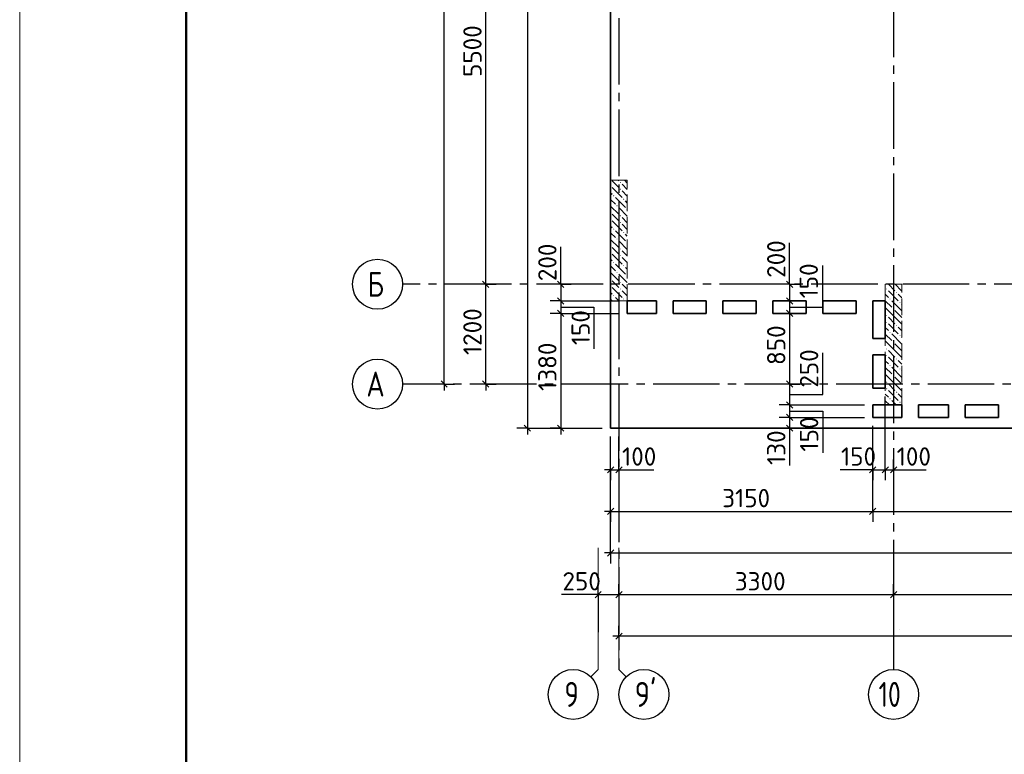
# Model space of a CAD drawing. Header units: millimetres. Extents: x 40580 to 1930067, y -240640 to 81020.
# Tile 5 of 256: x 212946 to 224777, y -224490 to -215660. Entities that reach past the tile are written whole.
import ezdxf

# ---------------------------------------------------------------- set-up
doc = ezdxf.new("R2010")
doc.units = ezdxf.units.MM
for name, pattern in [('______2', [270, 200, -70]), ('______5', [1100, 800, -100, 100, -100]), ('CENTER', [2, 1.25, -0.25, 0.25, -0.25])]:
    doc.linetypes.add(name, pattern=pattern)
for name, color, linetype, lineweight in [('Standard', 7, 'Continuous', 25), ('ЖБ Перекрытие верхний уровень', 7, 'Continuous', 35), ('ОСИ', 7, 'CENTER', 15)]:
    doc.layers.add(name, color=color, linetype=linetype, lineweight=lineweight)
doc.layers.add('ЖБ Пилон', color=7, linetype='______2', lineweight=13, true_color=0xa0a0a0)
doc.layers.add('Размерная выноска', color=7, linetype='Continuous')
doc.styles.add('ISOCPEUR', font='isocpeur.ttf')

msp = doc.modelspace()

# ---------------------------------------------------------------- hatches: boundary and pattern name
at = {"layer": 'ЖБ Пилон', "linetype": 'Continuous', "lineweight": -3, "transparency": 33554687}
for points in [[(220046.3, -217653.8), (220049.8, -217657.3), (220046.3, -217660.7)], [(220156.8, -217617.3), (220163.3, -217610.8), (220169.8, -217617.3), (220163.3, -217623.8)], [(220076.8, -217777.3), (220083.3, -217770.8), (220089.8, -217777.3), (220083.3, -217783.8)], [(220156.8, -217697.3), (220163.3, -217690.8), (220169.8, -217697.3), (220163.3, -217703.8)], [(220116.8, -217897.3), (220123.3, -217890.8), (220129.8, -217897.3), (220123.3, -217903.8)], [(220196.8, -217817.3), (220203.3, -217810.8), (220209.8, -217817.3), (220203.3, -217823.8)], [(220046.3, -217973.8), (220049.8, -217977.3), (220046.3, -217980.7)], [(220156.8, -218017.3), (220163.3, -218010.8), (220169.8, -218017.3), (220163.3, -218023.8)], [(220236.8, -217937.3), (220243.3, -217930.8), (220246.3, -217933.8), (220246.3, -217940.7), (220243.3, -217943.8)], [(220046.3, -218053.8), (220049.8, -218057.3), (220046.3, -218060.7)], [(220156.8, -218097.3), (220163.3, -218090.8), (220169.8, -218097.3), (220163.3, -218103.8)], [(220076.8, -218177.3), (220083.3, -218170.8), (220089.8, -218177.3), (220083.3, -218183.8)], [(220196.8, -218217.3), (220203.3, -218210.8), (220209.8, -218217.3), (220203.3, -218223.8)], [(220046.3, -218373.8), (220049.8, -218377.3), (220046.3, -218380.7)], [(220116.8, -218297.3), (220123.3, -218290.8), (220129.8, -218297.3), (220123.3, -218303.8)], [(220236.8, -218337.3), (220243.3, -218330.8), (220246.3, -218333.8), (220246.3, -218340.7), (220243.3, -218343.8)], [(220046.3, -218453.8), (220049.8, -218457.3), (220046.3, -218460.7)], [(220156.8, -218417.3), (220163.3, -218410.8), (220169.8, -218417.3), (220163.3, -218423.8)], [(220156.8, -218497.3), (220163.3, -218490.8), (220169.8, -218497.3), (220163.3, -218503.8)], [(220076.8, -218577.3), (220083.3, -218570.8), (220089.8, -218577.3), (220083.3, -218583.8)], [(220196.8, -218617.3), (220203.3, -218610.8), (220209.8, -218617.3), (220203.3, -218623.8)], [(220116.8, -218697.3), (220123.3, -218690.8), (220129.8, -218697.3), (220123.3, -218703.8)], [(220236.8, -218737.3), (220243.3, -218730.8), (220246.3, -218733.8), (220246.3, -218740.7), (220243.3, -218743.8)], [(220046.3, -218773.8), (220049.8, -218777.3), (220046.3, -218780.7)], [(220046.3, -218853.8), (220049.8, -218857.3), (220046.3, -218860.7)], [(220156.8, -218817.3), (220163.3, -218810.8), (220169.8, -218817.3), (220163.3, -218823.8)], [(220076.8, -218977.3), (220083.3, -218970.8), (220089.8, -218977.3), (220083.3, -218983.8)], [(220156.8, -218897.3), (220163.3, -218890.8), (220169.8, -218897.3), (220163.3, -218903.8)], [(223356.8, -218897.3), (223363.3, -218890.8), (223369.8, -218897.3), (223363.3, -218903.8)], [(223476.8, -218937.3), (223483.3, -218930.8), (223489.8, -218937.3), (223483.3, -218943.8)], [(220196.8, -219017.3), (220203.3, -219010.8), (220209.8, -219017.3), (220203.3, -219023.8)], [(223396.8, -219017.3), (223403.3, -219010.8), (223409.8, -219017.3), (223403.3, -219023.8)], [(223516.8, -219057.3), (223523.3, -219050.8), (223529.8, -219057.3), (223523.3, -219063.8)], [(223356.8, -219217.3), (223363.3, -219210.8), (223369.8, -219217.3), (223363.3, -219223.8)], [(223436.8, -219137.3), (223443.3, -219130.8), (223449.8, -219137.3), (223443.3, -219143.8)], [(223356.8, -219297.3), (223363.3, -219290.8), (223369.8, -219297.3), (223363.3, -219303.8)], [(223476.8, -219337.3), (223483.3, -219330.8), (223489.8, -219337.3), (223483.3, -219343.8)], [(223396.8, -219417.3), (223403.3, -219410.8), (223409.8, -219417.3), (223403.3, -219423.8)], [(223516.8, -219457.3), (223523.3, -219450.8), (223529.8, -219457.3), (223523.3, -219463.8)], [(223436.8, -219537.3), (223443.3, -219530.8), (223449.8, -219537.3), (223443.3, -219543.8)], [(223356.8, -219617.3), (223363.3, -219610.8), (223369.8, -219617.3), (223363.3, -219623.8)], [(223356.8, -219697.3), (223363.3, -219690.8), (223369.8, -219697.3), (223363.3, -219703.8)], [(223476.8, -219737.3), (223483.3, -219730.8), (223489.8, -219737.3), (223483.3, -219743.8)], [(223396.8, -219817.3), (223403.3, -219810.8), (223409.8, -219817.3), (223403.3, -219823.8)], [(223516.8, -219857.3), (223523.3, -219850.8), (223529.8, -219857.3), (223523.3, -219863.8)], [(223356.8, -220017.3), (223363.3, -220010.8), (223369.8, -220017.3), (223363.3, -220023.8)], [(223436.8, -219937.3), (223443.3, -219930.8), (223449.8, -219937.3), (223443.3, -219943.8)], [(223356.8, -220097.3), (223363.3, -220090.8), (223369.8, -220097.3), (223363.3, -220103.8)], [(223476.8, -220137.3), (223483.3, -220130.8), (223489.8, -220137.3), (223483.3, -220143.8)], [(223396.8, -220217.3), (223403.3, -220210.8), (223409.8, -220217.3), (223403.3, -220223.8)], [(223516.8, -220257.3), (223523.3, -220250.8), (223529.8, -220257.3), (223523.3, -220263.8)]]:
    msp.add_hatch(color=7, dxfattribs=at).paths.add_polyline_path(points, flags=16)

# ---------------------------------------------------------------- linework, layer by layer
at = {"layer": 'Standard', "color": 7, "linetype": 'Continuous', "lineweight": -3, "transparency": 33554687}
for p, q in [((218546.3, -218840.4), (218546.3, -213340.4)), ((219446.3, -218840.4), (219446.3, -218765.4)), ((222196.3, -218840.4), (222196.3, -218765.4)), ((219446.3, -219040.4), (219446.3, -219190.4)), ((219446.3, -219190.4), (219446.3, -220570.4)), ((222196.3, -219190.4), (222196.3, -220040.4)), ((218046.3, -220040.4), (218046.3, -220115.4)), ((218546.3, -220040.4), (218546.3, -220115.4)), ((222196.3, -220040.4), (222196.3, -220290.4)), ((222196.3, -220290.4), (222196.3, -220440.4)), ((222196.3, -220440.4), (222196.3, -220570.4)), ((219046.3, -220570.4), (219046.3, -220645.4)), ((219446.3, -220570.4), (219446.3, -220645.4)), ((222196.3, -220570.4), (222196.3, -220645.4)), ((220046.3, -221070.4), (219971.3, -221070.4)), ((220046.3, -221070.4), (220146.3, -221070.4)), ((220146.3, -221070.4), (220221.3, -221070.4)), ((223196.3, -221070.4), (223121.3, -221070.4)), ((223196.3, -221070.4), (223346.3, -221070.4)), ((223346.3, -221070.4), (223446.3, -221070.4)), ((223446.3, -221070.4), (223521.3, -221070.4)), ((220046.3, -221570.4), (219971.3, -221570.4)), ((220046.3, -221570.4), (223196.3, -221570.4)), ((223196.3, -221570.4), (227616.3, -221570.4)), ((220046.3, -222070.4), (219971.3, -222070.4)), ((220046.3, -222070.4), (262656.3, -222070.4)), ((219896.3, -222570.4), (219821.3, -222570.4)), ((219896.3, -222570.4), (220146.3, -222570.4)), ((220146.3, -222570.4), (223446.3, -222570.4)), ((223446.3, -222570.4), (226746.3, -222570.4)), ((220146.3, -223070.4), (220071.3, -223070.4)), ((262226.3, -223070.4), (220146.3, -223070.4))]:
    msp.add_line(p, q, dxfattribs=at)
at = {"layer": 'Standard', "color": 251, "linetype": 'Continuous', "lineweight": -3, "true_color": 0x656565, "transparency": 33554687}
for p, q in [((218546.3, -218840.4), (218421.3, -218840.4)), ((218546.3, -218840.4), (218671.3, -218840.4)), ((218546.3, -218840.4), (218546.3, -218840.4)), ((219446.3, -218840.4), (219321.3, -218840.4)), ((219446.3, -218840.4), (219571.3, -218840.4)), ((219446.3, -218840.4), (219446.3, -218840.4)), ((222196.3, -218840.4), (222071.3, -218840.4)), ((222196.3, -218840.4), (222321.3, -218840.4)), ((222196.3, -218840.4), (222196.3, -218840.4)), ((219446.3, -219040.4), (219321.3, -219040.4)), ((219446.3, -219040.4), (219571.3, -219040.4)), ((222196.3, -219040.4), (222071.3, -219040.4)), ((222196.3, -219040.4), (222321.3, -219040.4)), ((222196.3, -219040.4), (222196.3, -219040.4)), ((219446.3, -219190.4), (219321.3, -219190.4)), ((219446.3, -219190.4), (219571.3, -219190.4)), ((222196.3, -219190.4), (222071.3, -219190.4)), ((222196.3, -219190.4), (222321.3, -219190.4)), ((222196.3, -219190.4), (222196.3, -219190.4)), ((218046.3, -220040.4), (217921.3, -220040.4)), ((218046.3, -220040.4), (218171.3, -220040.4)), ((218046.3, -220040.4), (218046.3, -220040.4)), ((218546.3, -220040.4), (218421.3, -220040.4)), ((218546.3, -220040.4), (218671.3, -220040.4)), ((218546.3, -220040.4), (218546.3, -220040.4)), ((222196.3, -220040.4), (222071.3, -220040.4)), ((222196.3, -220040.4), (222321.3, -220040.4)), ((222196.3, -220040.4), (222196.3, -220040.4)), ((222196.3, -220290.4), (222071.3, -220290.4)), ((222196.3, -220290.4), (222321.3, -220290.4)), ((222196.3, -220440.4), (222071.3, -220440.4)), ((222196.3, -220440.4), (222321.3, -220440.4)), ((219046.3, -220570.4), (218921.3, -220570.4)), ((219046.3, -220570.4), (219171.3, -220570.4)), ((219046.3, -220570.4), (219946.3, -220570.4)), ((219446.3, -220570.4), (219321.3, -220570.4)), ((219446.3, -220570.4), (219571.3, -220570.4)), ((219446.3, -220570.4), (219946.3, -220570.4)), ((222196.3, -220570.4), (222071.3, -220570.4)), ((222196.3, -220570.4), (222321.3, -220570.4)), ((222196.3, -220570.4), (222196.3, -220570.4)), ((220046.3, -221570.4), (220046.3, -220670.4)), ((220046.3, -222070.4), (220046.3, -220670.4)), ((220046.3, -221070.4), (220046.3, -220670.4)), ((220146.3, -221070.4), (220146.3, -220670.4)), ((220046.3, -221070.4), (220046.3, -220945.4)), ((220146.3, -221070.4), (220146.3, -220945.4)), ((223196.3, -221070.4), (223196.3, -220945.4)), ((223346.3, -221070.4), (223346.3, -220945.4)), ((223446.3, -221070.4), (223446.3, -220945.4)), ((220046.3, -221070.4), (220046.3, -221195.4)), ((220146.3, -221070.4), (220146.3, -221195.4)), ((223196.3, -221070.4), (223196.3, -221195.4)), ((223346.3, -221070.4), (223346.3, -221195.4)), ((223446.3, -221070.4), (223446.3, -221195.4)), ((223446.3, -221070.4), (223446.3, -221250)), ((220046.3, -221570.4), (220046.3, -221445.4)), ((223196.3, -221570.4), (223196.3, -221445.4)), ((220046.3, -221570.4), (220046.3, -221695.4)), ((223196.3, -221570.4), (223196.3, -221695.4)), ((220046.3, -222070.4), (220046.3, -221945.4)), ((220046.3, -222070.4), (220046.3, -222195.4)), ((219896.3, -222570.4), (219896.3, -222445.4)), ((220146.3, -222570.4), (220146.3, -222445.4)), ((223446.3, -222570.4), (223446.3, -222445.4)), ((219896.3, -222570.4), (219896.3, -222695.4)), ((219896.3, -222570.4), (219896.3, -223022.6)), ((220146.3, -222570.4), (220146.3, -222695.4)), ((220146.3, -222570.4), (220146.3, -223022.6)), ((223446.3, -222570.4), (223446.3, -222695.4)), ((223446.3, -222570.4), (223446.3, -223022.6)), ((220146.3, -223070.4), (220146.3, -222945.4)), ((220146.3, -223070.4), (220146.3, -223195.4)), ((220146.3, -223070.4), (220146.3, -223070.4))]:
    msp.add_line(p, q, dxfattribs=at)
at = {"layer": 'Standard', "color": 7, "linetype": 'Continuous', "lineweight": 25, "transparency": 33554687}
for p, q in [((218583.8, -218877.9), (218508.8, -218802.9)), ((219408.8, -218802.9), (219483.8, -218877.9)), ((222158.8, -218802.9), (222233.8, -218877.9)), ((219408.8, -219002.9), (219483.8, -219077.9)), ((222158.8, -219002.9), (222233.8, -219077.9)), ((219408.8, -219152.9), (219483.8, -219227.9)), ((222158.8, -219152.9), (222233.8, -219227.9)), ((218083.8, -220077.9), (218008.8, -220002.9)), ((218583.8, -220077.9), (218508.8, -220002.9)), ((222158.8, -220002.9), (222233.8, -220077.9)), ((222158.8, -220252.9), (222233.8, -220327.9)), ((222158.8, -220402.9), (222233.8, -220477.9)), ((219008.8, -220532.9), (219083.8, -220607.9)), ((219408.8, -220532.9), (219483.8, -220607.9)), ((222158.8, -220532.9), (222233.8, -220607.9)), ((220008.8, -221107.9), (220083.8, -221032.9)), ((220108.8, -221107.9), (220183.8, -221032.9)), ((223158.8, -221107.9), (223233.8, -221032.9)), ((223308.8, -221107.9), (223383.8, -221032.9)), ((223408.8, -221107.9), (223483.8, -221032.9)), ((220008.8, -221607.9), (220083.8, -221532.9)), ((223158.8, -221607.9), (223233.8, -221532.9)), ((220008.8, -222107.9), (220083.8, -222032.9)), ((219858.8, -222607.9), (219933.8, -222532.9)), ((220108.8, -222607.9), (220183.8, -222532.9)), ((223408.8, -222607.9), (223483.8, -222532.9)), ((220183.8, -223032.9), (220108.8, -223107.9))]:
    msp.add_line(p, q, dxfattribs=at)
at = {"layer": 'Standard', "color": 7, "linetype": 'Continuous', "lineweight": 13, "transparency": 33554687}
for p, q in [((219896.3, -223470.4), (219896.3, -222008.4)), ((220146.3, -223470.4), (220146.3, -222008.4)), ((219896.3, -223470.4), (219808.4, -223558.3)), ((220146.3, -223470.4), (220234.2, -223558.3))]:
    msp.add_line(p, q, dxfattribs=at)
msp.add_lwpolyline([(212946.3, -240440.4), (272346.3, -240440.4), (272346.3, -198440.4), (212946.3, -198440.4), (212946.3, -240440.4)], close=True, dxfattribs=at)
at = {"layer": 'Standard', "color": 7, "linetype": 'Continuous', "lineweight": 50, "transparency": 33554687}
msp.add_lwpolyline([(214946.3, -198940.4), (271846.3, -198940.4), (271846.3, -239940.4), (214946.3, -239940.4), (214946.3, -198940.4)], close=True, dxfattribs=at)
at = {"layer": 'Standard', "color": 7, "linetype": 'Continuous', "lineweight": -3, "transparency": 33554687}
for points in [[(218046.3, -220040.4), (218046.3, -211204), (218046.3, -211204), (218046.3, -201540.4)], [(219046.3, -205610.4), (219046.3, -213510), (219046.3, -213510), (219046.3, -220570.4)], [(218546.3, -220040.4), (218546.3, -219785.1), (218546.3, -219785.1), (218546.3, -218840.4)], [(219446.3, -218840.4), (219446.3, -218897.8), (219446.3, -218897.8), (219446.3, -218987.9), (219446.3, -218987.9), (219446.3, -219040.4)], [(222196.3, -218840.4), (222196.3, -218857), (222196.3, -218857), (222196.3, -218897.5), (222196.3, -218897.5), (222196.3, -219003.3), (222196.3, -219003.3), (222196.3, -219040.4)], [(222196.3, -219040.4), (222196.3, -219078.9), (222196.3, -219078.9), (222196.3, -219190.4)]]:
    msp.add_lwpolyline(points, dxfattribs=at)
at = {"layer": 'Standard', "color": 251, "linetype": 'Continuous', "lineweight": -3, "true_color": 0x656565, "transparency": 33554687}
for points in [[(219446.3, -219040.4), (219535.7, -219040.4), (219535.7, -219040.4), (220146.3, -219040.4)], [(219446.3, -219190.4), (219613.7, -219190.4), (219613.7, -219190.4), (220146.3, -219190.4)], [(223346.3, -221070.4), (223346.3, -221053.4), (223346.3, -221053.4), (223346.3, -220795.8), (223346.3, -220795.8), (223346.3, -220190.4)], [(222196.3, -220290.4), (222462.2, -220290.4), (222462.2, -220290.4), (223096.3, -220290.4)], [(222196.3, -220440.4), (222490.6, -220440.4), (222490.6, -220440.4), (223096.3, -220440.4)], [(223196.3, -221070.4), (223196.3, -221053.4), (223196.3, -221053.4), (223196.3, -220864.3), (223196.3, -220864.3), (223196.3, -220540.4)], [(223196.3, -221570.4), (223196.3, -221553.4), (223196.3, -221553.4), (223196.3, -221553.4), (223196.3, -221553.4), (223196.3, -221553.4), (223196.3, -221553.4), (223196.3, -221553.4), (223196.3, -221553.4), (223196.3, -221553.4), (223196.3, -221553.4), (223196.3, -221553.4), (223196.3, -221553.4), (223196.3, -221553.4), (223196.3, -221553.4), (223196.3, -221553.4), (223196.3, -221553.4), (223196.3, -220718.2), (223196.3, -220718.2), (223196.3, -220540.4)]]:
    msp.add_lwpolyline(points, dxfattribs=at)
at = {"layer": 'ЖБ Перекрытие верхний уровень', "transparency": 33554687}
for p, q in [((220046.3, -205940.4), (220046.3, -220570.4)), ((220246.3, -219190.4), (220246.3, -219040.4)), ((220246.3, -219040.4), (220596.3, -219040.4)), ((220596.3, -219040.4), (220596.3, -219190.4)), ((220796.3, -219190.4), (220796.3, -219040.4)), ((220796.3, -219040.4), (221196.3, -219040.4)), ((221196.3, -219040.4), (221196.3, -219190.4)), ((221396.3, -219190.4), (221396.3, -219040.4)), ((221396.3, -219040.4), (221796.3, -219040.4)), ((221796.3, -219040.4), (221796.3, -219190.4)), ((221996.3, -219190.4), (221996.3, -219040.4)), ((221996.3, -219040.4), (222396.3, -219040.4)), ((222396.3, -219040.4), (222396.3, -219190.4)), ((222596.3, -219190.4), (222596.3, -219040.4)), ((222596.3, -219040.4), (222996.3, -219040.4)), ((222996.3, -219040.4), (222996.3, -219190.4)), ((223196.3, -219490.4), (223196.3, -219040.4)), ((223196.3, -219040.4), (223346.3, -219040.4)), ((223346.3, -219040.4), (223346.3, -219490.4)), ((220596.3, -219190.4), (220246.3, -219190.4)), ((221196.3, -219190.4), (220796.3, -219190.4)), ((221796.3, -219190.4), (221396.3, -219190.4)), ((222396.3, -219190.4), (221996.3, -219190.4)), ((222996.3, -219190.4), (222596.3, -219190.4)), ((223346.3, -219490.4), (223196.3, -219490.4)), ((223196.3, -220090.4), (223196.3, -219690.4)), ((223196.3, -219690.4), (223346.3, -219690.4)), ((223346.3, -219690.4), (223346.3, -220090.4)), ((223346.3, -220090.4), (223196.3, -220090.4)), ((223196.3, -220440.4), (223196.3, -220290.4)), ((223196.3, -220290.4), (223546.3, -220290.4)), ((223546.3, -220290.4), (223546.3, -220440.4)), ((223746.3, -220440.4), (223746.3, -220290.4)), ((223746.3, -220290.4), (224106.3, -220290.4)), ((224106.3, -220290.4), (224106.3, -220440.4)), ((224306.3, -220440.4), (224306.3, -220290.4)), ((224306.3, -220290.4), (224706.3, -220290.4)), ((224706.3, -220290.4), (224706.3, -220440.4)), ((223546.3, -220440.4), (223196.3, -220440.4)), ((224106.3, -220440.4), (223746.3, -220440.4)), ((224706.3, -220440.4), (224306.3, -220440.4)), ((220046.3, -220570.4), (241186.3, -220570.4))]:
    msp.add_line(p, q, dxfattribs=at)
at = {"layer": 'ЖБ Пилон', "color": 253, "linetype": '______2', "lineweight": 13, "true_color": 0xa0a0a0, "transparency": 33554687}
for p, q in [((220046.3, -217590.4), (220046.3, -219040.4)), ((220246.3, -217590.4), (220046.3, -217590.4)), ((220246.3, -219040.4), (220246.3, -217590.4)), ((223346.3, -218840.4), (223346.3, -220290.4)), ((223546.3, -218840.4), (223346.3, -218840.4)), ((223546.3, -220290.4), (223546.3, -218840.4)), ((220046.3, -219040.4), (220246.3, -219040.4)), ((223346.3, -220290.4), (223546.3, -220290.4))]:
    msp.add_line(p, q, dxfattribs=at)
at = {"layer": 'ЖБ Пилон', "color": 9, "linetype": 'Continuous', "lineweight": -3, "true_color": 0xc7c7c7, "transparency": 33554687}
for p, q in [((220103.3, -217637.3), (220063.3, -217597.3)), ((220063.3, -217677.3), (220183.3, -217797.3)), ((220143.3, -217677.3), (220103.3, -217637.3)), ((220136.4, -217590.4), (220143.3, -217597.3)), ((220183.3, -217637.3), (220246.3, -217700.3)), ((220246.3, -217620.3), (220216.4, -217590.4)), ((220046.3, -217740.3), (220063.3, -217757.3)), ((220183.3, -217717.3), (220246.3, -217780.3)), ((220046.3, -217820.3), (220103.3, -217877.3)), ((220046.3, -217900.3), (220143.3, -217997.3)), ((220103.3, -217797.3), (220223.3, -217917.3)), ((220246.3, -217860.3), (220223.3, -217837.3)), ((220103.3, -218037.3), (220063.3, -217997.3)), ((220246.3, -218020.3), (220143.3, -217917.3)), ((220046.3, -218140.3), (220063.3, -218157.3)), ((220063.3, -218077.3), (220183.3, -218197.3)), ((220143.3, -218077.3), (220103.3, -218037.3)), ((220183.3, -218037.3), (220246.3, -218100.3)), ((220183.3, -218117.3), (220246.3, -218180.3)), ((220046.3, -218220.3), (220103.3, -218277.3)), ((220103.3, -218197.3), (220223.3, -218317.3)), ((220246.3, -218260.3), (220223.3, -218237.3)), ((220046.3, -218300.3), (220143.3, -218397.3)), ((220246.3, -218420.3), (220143.3, -218317.3)), ((220103.3, -218437.3), (220063.3, -218397.3)), ((220063.3, -218477.3), (220183.3, -218597.3)), ((220143.3, -218477.3), (220103.3, -218437.3)), ((220183.3, -218437.3), (220246.3, -218500.3)), ((220046.3, -218540.3), (220063.3, -218557.3)), ((220046.3, -218620.3), (220103.3, -218677.3)), ((220103.3, -218597.3), (220223.3, -218717.3)), ((220183.3, -218517.3), (220246.3, -218580.3)), ((220046.3, -218700.3), (220143.3, -218797.3)), ((220246.3, -218820.3), (220143.3, -218717.3)), ((220246.3, -218660.3), (220223.3, -218637.3)), ((220103.3, -218837.3), (220063.3, -218797.3)), ((220143.3, -218877.3), (220103.3, -218837.3)), ((220183.3, -218837.3), (220246.3, -218900.3)), ((223386.4, -218840.4), (223463.3, -218917.3)), ((223466.4, -218840.4), (223543.3, -218917.3)), ((220046.3, -218940.3), (220063.3, -218957.3)), ((220063.3, -218877.3), (220183.3, -218997.3)), ((220183.3, -218917.3), (220246.3, -218980.3)), ((223346.3, -218960.3), (223383.3, -218997.3)), ((223383.3, -218917.3), (223503.3, -219037.3)), ((223543.3, -218997.3), (223503.3, -218957.3)), ((220046.3, -219020.3), (220066.4, -219040.4)), ((220103.3, -218997.3), (220146.4, -219040.4)), ((220226.4, -219040.4), (220223.3, -219037.3)), ((223346.3, -219040.3), (223423.3, -219117.3)), ((223543.3, -219157.3), (223423.3, -219037.3)), ((223546.3, -219000.3), (223543.3, -218997.3)), ((223543.3, -219077.3), (223546.3, -219080.3)), ((223463.3, -219237.3), (223346.3, -219120.3)), ((223463.3, -219157.3), (223543.3, -219237.3)), ((223543.3, -219157.3), (223546.3, -219160.3)), ((223383.3, -219237.3), (223463.3, -219317.3)), ((223383.3, -219317.3), (223503.3, -219437.3)), ((223463.3, -219237.3), (223543.3, -219317.3)), ((223543.3, -219237.3), (223546.3, -219240.3)), ((223346.3, -219360.3), (223383.3, -219397.3)), ((223346.3, -219440.3), (223423.3, -219517.3)), ((223543.3, -219557.3), (223423.3, -219437.3)), ((223543.3, -219397.3), (223503.3, -219357.3)), ((223546.3, -219400.3), (223543.3, -219397.3)), ((223463.3, -219637.3), (223346.3, -219520.3)), ((223463.3, -219557.3), (223543.3, -219637.3)), ((223543.3, -219477.3), (223546.3, -219480.3)), ((223543.3, -219557.3), (223546.3, -219560.3)), ((223383.3, -219637.3), (223463.3, -219717.3)), ((223463.3, -219637.3), (223543.3, -219717.3)), ((223543.3, -219637.3), (223546.3, -219640.3)), ((223346.3, -219760.3), (223383.3, -219797.3)), ((223383.3, -219717.3), (223503.3, -219837.3)), ((223543.3, -219797.3), (223503.3, -219757.3)), ((223546.3, -219800.3), (223543.3, -219797.3)), ((223346.3, -219840.3), (223423.3, -219917.3)), ((223463.3, -220037.3), (223346.3, -219920.3)), ((223543.3, -219957.3), (223423.3, -219837.3)), ((223543.3, -219877.3), (223546.3, -219880.3)), ((223383.3, -220037.3), (223463.3, -220117.3)), ((223463.3, -219957.3), (223543.3, -220037.3)), ((223463.3, -220037.3), (223543.3, -220117.3)), ((223543.3, -219957.3), (223546.3, -219960.3)), ((223543.3, -220037.3), (223546.3, -220040.3)), ((223346.3, -220160.3), (223383.3, -220197.3)), ((223383.3, -220117.3), (223503.3, -220237.3)), ((223543.3, -220197.3), (223503.3, -220157.3)), ((223346.3, -220240.3), (223396.4, -220290.4)), ((223476.4, -220290.4), (223423.3, -220237.3)), ((223546.3, -220200.3), (223543.3, -220197.3)), ((223543.3, -220277.3), (223546.3, -220280.3))]:
    msp.add_line(p, q, dxfattribs=at)
at = {"layer": 'ОСИ', "color": 8, "linetype": '______5', "lineweight": -3, "transparency": 33554687}
for p, q in [((220146.3, -204640.4), (220146.3, -223470.4)), ((223446.3, -205410.4), (223446.3, -223470.4)), ((262856.3, -218840.4), (217546.3, -218840.4)), ((263156.3, -220040.4), (217546.3, -220040.4)), ((223520.1, -222984.3), (223520.1, -222984.3))]:
    msp.add_line(p, q, dxfattribs=at)
at = {"layer": 'ОСИ', "color": 7, "linetype": 'Continuous', "lineweight": -3, "transparency": 33554687}
for centre in [(217246.3, -218840.4), (217246.3, -220040.4), (219596.3, -223770.4), (220446.3, -223770.4), (223446.3, -223770.4)]:
    msp.add_circle(centre, 300, dxfattribs=at)
at = {"layer": 'Размерная выноска', "color": 7, "linetype": 'Continuous', "lineweight": -3, "transparency": 33554687}
for p, q in [((222196.3, -218840.4), (222196.3, -218340.4)), ((219446.3, -218840.4), (219446.3, -218390.4)), ((222196.3, -220570.4), (222196.3, -221020.4)), ((220146.3, -221070.4), (220566.3, -221070.4)), ((223196.3, -221070.4), (222806.3, -221070.4)), ((223446.3, -221070.4), (223836.3, -221070.4)), ((219896.3, -222570.4), (219456.3, -222570.4))]:
    msp.add_line(p, q, dxfattribs=at)
for points in [[(222196.3, -219115.4), (222596.3, -219115.4), (222596.3, -218615.4)], [(219446.3, -219115.4), (219846.3, -219115.4), (219846.3, -219615.4)], [(222196.3, -220165.4), (222596.3, -220165.4), (222596.3, -219665.4)], [(222196.3, -220365.4), (222596.3, -220365.4), (222596.3, -220865.4)]]:
    msp.add_lwpolyline(points, dxfattribs=at)

# ---------------------------------------------------------------- texts
at = {"layer": 'Standard', "color": 7, "linetype": 'Continuous', "lineweight": 25, "transparency": 33554687, "char_height": 220, "attachment_point": 7, "rotation": 90, "style": 'ISOCPEUR'}
for s, insert, width in [('5500', (218496.3, -216348.4), 641.476), ('200', (219396.3, -218802.9), 531.967), ('200', (222146.3, -218762.9), 531.973), ('150', (222536.9, -219009.8), 469.503), ('1200', (218496.3, -219690.6), 625.735), ('150', (219796.3, -219572), 469.509), ('850', (222146.3, -219810.9), 516.396), ('1380', (219396.3, -220122.8), 610.165), ('250', (222541, -220083), 516.396), ('150', (222541.6, -220851.6), 469.509), ('130', (222146.3, -221012), 469.509)]:
    msp.add_mtext(s, dxfattribs=dict(at, insert=insert, width=width))
at = {"layer": 'Standard', "color": 7, "linetype": 'Continuous', "lineweight": 25, "transparency": 33554687, "char_height": 220, "attachment_point": 7, "style": 'ISOCPEUR'}
for s, insert, width in [('100', (220183.8, -221020.4), 485.085), ('150', (222814.7, -221020.4), 469.509), ('100', (223483.8, -221020.4), 485.079), ('3150', (221386.7, -221520.4), 594.589), ('250', (219467.8, -222520.4), 516.39), ('3300', (221538.3, -222520.4), 641.476)]:
    msp.add_mtext(s, dxfattribs=dict(at, insert=insert, width=width))
at = {"layer": 'ОСИ', "color": 7, "linetype": 'Continuous', "lineweight": 25, "transparency": 33554687, "char_height": 300, "attachment_point": 7, "style": 'ISOCPEUR'}
for s, insert, width in [('\\W0.80;Б', (217126.3, -218990.4), 359.83), ('\\W0.82;А', (217111.3, -220190.4), 392.649), ('\\W0.78;9', (219491.3, -223920.4), 326.853), ("\\W0.84;9'", (220334.8, -223920.4), 441.038), ('\\W0.75;10', (223266.3, -223920.4), 472.649)]:
    msp.add_mtext(s, dxfattribs=dict(at, insert=insert, width=width))

doc.saveas('drawing.dxf')
